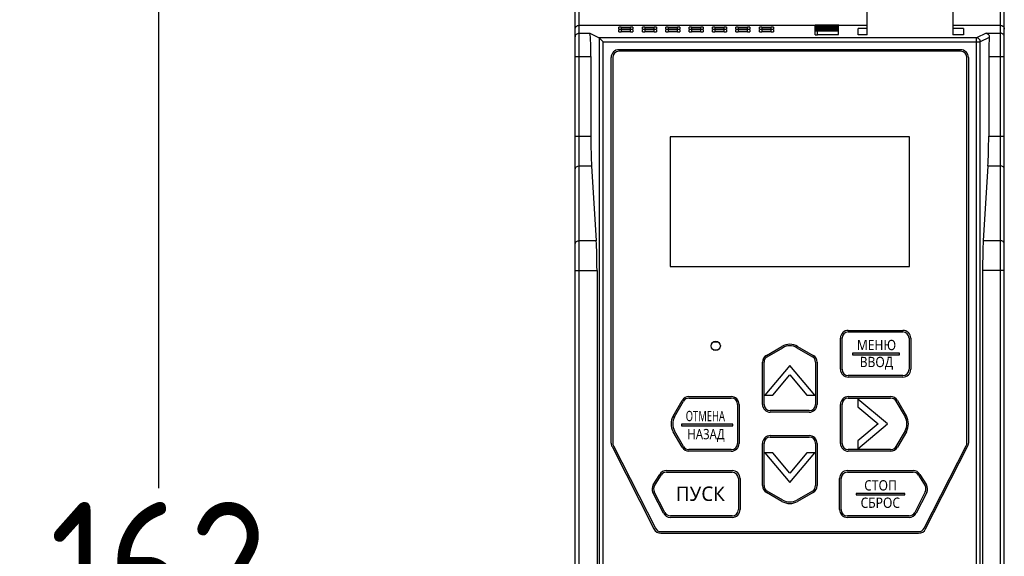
# Model space of a CAD drawing. Header units: millimetres. Extents: x -2787 to 4673, y -54 to 2046.
# Tile 8 of 124: x -2585 to -2459, y 463 to 532. Entities that reach past the tile are written whole.
import ezdxf

# ---------------------------------------------------------------- set-up
doc = ezdxf.new("R2010")
doc.units = ezdxf.units.MM
doc.header["$LTSCALE"] = 81.675
doc.header["$PDMODE"] = 3
doc.header["$PDSIZE"] = 0.3125
doc.layers.get('0').update_dxf_attribs({"linetype": 'CONTINUOUS'})
doc.layers.get('DEFPOINTS').update_dxf_attribs({"linetype": 'CONTINUOUS'})
doc.layers.add('02___PRT_ALL_AXES', color=7, linetype='CONTINUOUS')
doc.styles.get("Standard").update_dxf_attribs({"font": 'SIMPLEX.SHX', "width": 0.8})
doc.dimstyles.new('DIMSTYLE_1', dxfattribs={"dimtxt": 17.5, "dimasz": 0.9375, "dimexe": 0.125, "dimexo": 0.0625, "dimgap": 1.75, "dimtad": 0, "dimtih": 1, "dimtoh": 1, "dimdsep": 46, "dimtxsty": 'Standard', "dimblk": '_FILLED', "dimblk1": '_FILLED', "dimblk2": '_FILLED', "dimcen": 0.09, "dimazin": 2, "dimtfac": 1, "dimtofl": 0, "dimtmove": 0, "dimatfit": 3, "dimldrblk": '_FILLED', "dimfxl": 1, "dimtolj": 1, "dimarcsym": 0})

# ---------------------------------------------------------------- blocks, each defined once
blk = doc.blocks.new('_FILLED')
at = {"color": 0, "linetype": 'ByBlock'}
blk.add_solid([(0, 0), (-1, 0.17), (-1, -0.17)], dxfattribs=at)
blk = doc.blocks.new('*D21')
at = {"color": 0, "lineweight": -2, "transparency": 16777216}
for p, q in [((-2466.18, 554.25), (-2567.55, 554.25)), ((-2567.42, 553.31), (-2567.42, 471.98)), ((-2567.42, 393.18), (-2567.42, 445.15)), ((-2511.18, 392.25), (-2567.55, 392.25))]:
    blk.add_line(p, q, dxfattribs=at)
at = {"layer": 'DEFPOINTS', "color": 0, "transparency": 16777216}
for p in [(-2466.12, 554.25), (-2567.42, 392.25), (-2511.12, 392.25)]:
    blk.add_point(p, dxfattribs=at)
at = {"color": 0, "lineweight": -2, "transparency": 16777216, "xscale": 0.9375, "yscale": 0.9375, "zscale": 0.9375}
for p, rotation in [((-2567.42, 554.25), 90), ((-2567.42, 392.25), 270)]:
    blk.add_blockref('_FILLED', p, dxfattribs=dict(at, rotation=rotation))
at = {"color": 0, "transparency": 16777216, "insert": (-2567.42, 470.23), "char_height": 17.5, "width": 28, "attachment_point": 2, "line_spacing_factor": 0.9}
blk.add_mtext('\\A1;162', dxfattribs=at)

msp = doc.modelspace()

# ---------------------------------------------------------------- hatches: boundary and pattern name
h = msp.add_hatch(color=256)
h.dxf.hatch_style = 1
h.paths.add_polyline_path([(-2478.437, 489.31), (-2478.437, 489.11), (-2472.411, 489.11), (-2472.411, 489.31)])
h = msp.add_hatch(color=256)
h.dxf.hatch_style = 1
h.paths.add_polyline_path([(-2493.758, 480.201), (-2500.37, 480.201), (-2500.37, 480.001), (-2493.758, 480.001)])
h = msp.add_hatch(color=256)
h.dxf.hatch_style = 1
h.paths.add_polyline_path([(-2477.953, 471.332), (-2477.953, 471.132), (-2471.739, 471.132), (-2471.739, 471.332)])

# ---------------------------------------------------------------- linework, layer by layer
at = {"color": 3}
for p, q in [((-2459.476, 397.245), (-2459.476, 551.245)), ((-2458.976, 397.745), (-2458.976, 551.245)), ((-2513.976, 395.245), (-2513.976, 546.745)), ((-2513.476, 395.245), (-2513.476, 547.245)), ((-2476.576, 530.167), (-2476.576, 544.885)), ((-2465.576, 540.285), (-2465.576, 530.167)), ((-2483.226, 530.162), (-2483.226, 531.448)), ((-2483.226, 531.448), (-2482.779, 531.44)), ((-2482.779, 531.397), (-2482.779, 531.44)), ((-2482.779, 531.44), (-2482.269, 531.44)), ((-2480.226, 531.428), (-2482.525, 531.41)), ((-2482.525, 531.402), (-2481.247, 531.412)), ((-2482.269, 531.448), (-2480.226, 531.448)), ((-2482.269, 531.412), (-2482.269, 531.44)), ((-2481.247, 531.412), (-2481.247, 531.385)), ((-2480.992, 531.413), (-2480.226, 531.419)), ((-2480.992, 531.384), (-2480.992, 531.413)), ((-2480.226, 531.285), (-2480.226, 531.419)), ((-2513.476, 531.374), (-2483.226, 531.374)), ((-2513.476, 530.371), (-2512.129, 530.371)), ((-2512.129, 530.371), (-2510.9, 529.757)), ((-2508.376, 530.879), (-2508.376, 531.137)), ((-2508.376, 530.552), (-2508.376, 530.81)), ((-2508.076, 531.145), (-2508.076, 530.872)), ((-2508.076, 531.145), (-2506.88, 531.145)), ((-2506.88, 530.872), (-2508.076, 530.872)), ((-2508.076, 530.818), (-2508.076, 530.544)), ((-2508.076, 530.818), (-2506.88, 530.818)), ((-2506.88, 530.544), (-2508.076, 530.544)), ((-2506.88, 530.872), (-2506.88, 531.145)), ((-2506.88, 530.544), (-2506.88, 530.818)), ((-2506.58, 531.137), (-2506.58, 530.879)), ((-2506.58, 530.81), (-2506.58, 530.552)), ((-2505.376, 530.879), (-2505.376, 531.137)), ((-2505.376, 530.552), (-2505.376, 530.81)), ((-2505.076, 531.145), (-2505.076, 530.872)), ((-2505.076, 531.145), (-2503.88, 531.145)), ((-2503.88, 530.872), (-2505.076, 530.872)), ((-2505.076, 530.818), (-2505.076, 530.544)), ((-2505.076, 530.818), (-2503.88, 530.818)), ((-2503.88, 530.544), (-2505.076, 530.544)), ((-2503.88, 530.872), (-2503.88, 531.145)), ((-2503.88, 530.544), (-2503.88, 530.818)), ((-2503.58, 531.137), (-2503.58, 530.879)), ((-2503.58, 530.81), (-2503.58, 530.552)), ((-2502.376, 530.879), (-2502.376, 531.137)), ((-2502.376, 530.552), (-2502.376, 530.81)), ((-2502.076, 531.145), (-2502.076, 530.872)), ((-2502.076, 531.145), (-2500.88, 531.145)), ((-2500.88, 530.872), (-2502.076, 530.872)), ((-2502.076, 530.818), (-2502.076, 530.544)), ((-2502.076, 530.818), (-2500.88, 530.818)), ((-2500.88, 530.544), (-2502.076, 530.544)), ((-2500.88, 530.872), (-2500.88, 531.145)), ((-2500.88, 530.544), (-2500.88, 530.818)), ((-2500.58, 531.137), (-2500.58, 530.879)), ((-2500.58, 530.81), (-2500.58, 530.552)), ((-2499.376, 530.879), (-2499.376, 531.137)), ((-2499.376, 530.552), (-2499.376, 530.81)), ((-2499.076, 531.145), (-2499.076, 530.872)), ((-2499.076, 531.145), (-2497.88, 531.145)), ((-2497.88, 530.872), (-2499.076, 530.872)), ((-2499.076, 530.818), (-2499.076, 530.544)), ((-2499.076, 530.818), (-2497.88, 530.818)), ((-2497.88, 530.544), (-2499.076, 530.544)), ((-2497.88, 530.872), (-2497.88, 531.145)), ((-2497.88, 530.544), (-2497.88, 530.818)), ((-2497.58, 531.137), (-2497.58, 530.879)), ((-2497.58, 530.81), (-2497.58, 530.552)), ((-2496.376, 530.879), (-2496.376, 531.137)), ((-2496.376, 530.552), (-2496.376, 530.81)), ((-2496.076, 531.145), (-2496.076, 530.872)), ((-2496.076, 531.145), (-2494.88, 531.145)), ((-2494.88, 530.872), (-2496.076, 530.872)), ((-2496.076, 530.818), (-2496.076, 530.544)), ((-2496.076, 530.818), (-2494.88, 530.818)), ((-2494.88, 530.544), (-2496.076, 530.544)), ((-2494.88, 530.872), (-2494.88, 531.145)), ((-2494.88, 530.544), (-2494.88, 530.818)), ((-2494.58, 531.137), (-2494.58, 530.879)), ((-2494.58, 530.81), (-2494.58, 530.552)), ((-2493.376, 530.879), (-2493.376, 531.137)), ((-2493.376, 530.552), (-2493.376, 530.81)), ((-2493.076, 531.145), (-2493.076, 530.872)), ((-2493.076, 531.145), (-2491.88, 531.145)), ((-2491.88, 530.872), (-2493.076, 530.872)), ((-2493.076, 530.818), (-2493.076, 530.544)), ((-2493.076, 530.818), (-2491.88, 530.818)), ((-2491.88, 530.544), (-2493.076, 530.544)), ((-2491.88, 530.872), (-2491.88, 531.145)), ((-2491.88, 530.544), (-2491.88, 530.818)), ((-2491.58, 531.137), (-2491.58, 530.879)), ((-2491.58, 530.81), (-2491.58, 530.552)), ((-2490.376, 530.879), (-2490.376, 531.137)), ((-2490.376, 530.552), (-2490.376, 530.81)), ((-2490.076, 531.145), (-2490.076, 530.872)), ((-2490.076, 531.145), (-2488.88, 531.145)), ((-2488.88, 530.872), (-2490.076, 530.872)), ((-2490.076, 530.818), (-2490.076, 530.544)), ((-2490.076, 530.818), (-2488.88, 530.818)), ((-2488.88, 530.544), (-2490.076, 530.544)), ((-2488.88, 530.872), (-2488.88, 531.145)), ((-2488.88, 530.544), (-2488.88, 530.818)), ((-2488.58, 531.137), (-2488.58, 530.879)), ((-2488.58, 530.81), (-2488.58, 530.552)), ((-2483.226, 531.392), (-2480.226, 531.369)), ((-2483.226, 531.305), (-2483.162, 531.297)), ((-2483.226, 531.249), (-2480.226, 531.23)), ((-2483.226, 531.192), (-2482.779, 531.186)), ((-2483.226, 531.155), (-2480.226, 531.139)), ((-2482.907, 531.131), (-2483.226, 531.131)), ((-2483.226, 531.094), (-2482.907, 531.094)), ((-2483.226, 531.055), (-2482.779, 531.049)), ((-2483.226, 531.019), (-2483.162, 531.014)), ((-2482.907, 530.995), (-2483.226, 530.995)), ((-2483.226, 530.958), (-2482.907, 530.958)), ((-2483.226, 530.914), (-2483.162, 530.908)), ((-2483.226, 530.87), (-2480.226, 530.855)), ((-2482.907, 530.848), (-2483.226, 530.848)), ((-2483.226, 530.814), (-2482.907, 530.814)), ((-2483.226, 530.761), (-2483.162, 530.755)), ((-2483.226, 530.718), (-2483.162, 530.713)), ((-2482.907, 530.696), (-2483.226, 530.696)), ((-2483.226, 530.662), (-2482.907, 530.662)), ((-2483.226, 530.162), (-2482.907, 530.162)), ((-2483.035, 531.321), (-2483.162, 531.316)), ((-2483.162, 531.249), (-2483.162, 531.297)), ((-2483.162, 531.297), (-2483.035, 531.292)), ((-2483.035, 531.036), (-2483.162, 531.033)), ((-2483.162, 530.995), (-2483.162, 531.014)), ((-2483.162, 531.014), (-2483.035, 531.01)), ((-2483.035, 530.926), (-2483.162, 530.923)), ((-2483.162, 530.87), (-2483.162, 530.908)), ((-2483.162, 530.908), (-2483.035, 530.904)), ((-2483.035, 530.774), (-2483.162, 530.77)), ((-2483.162, 530.718), (-2483.162, 530.755)), ((-2483.162, 530.755), (-2483.035, 530.751)), ((-2483.035, 530.734), (-2483.162, 530.731)), ((-2483.162, 530.713), (-2483.035, 530.71)), ((-2482.779, 531.325), (-2483.035, 531.321)), ((-2483.035, 531.253), (-2483.035, 531.292)), ((-2483.035, 531.292), (-2482.779, 531.287)), ((-2482.779, 531.04), (-2483.035, 531.036)), ((-2483.035, 530.98), (-2483.035, 531.01)), ((-2483.035, 531.01), (-2482.779, 531.006)), ((-2482.909, 530.928), (-2483.035, 530.926)), ((-2483.035, 530.873), (-2483.035, 530.904)), ((-2483.035, 530.904), (-2482.779, 530.9)), ((-2482.909, 530.776), (-2483.035, 530.774)), ((-2483.035, 530.731), (-2483.035, 530.751)), ((-2483.035, 530.751), (-2482.779, 530.748)), ((-2482.779, 530.738), (-2483.035, 530.734)), ((-2483.035, 530.682), (-2483.035, 530.71)), ((-2483.035, 530.71), (-2482.779, 530.706)), ((-2482.907, 531.308), (-2482.843, 531.314)), ((-2482.907, 531.11), (-2480.226, 531.11)), ((-2482.907, 531.061), (-2482.907, 531.094)), ((-2482.907, 530.974), (-2480.226, 530.974)), ((-2482.907, 530.93), (-2482.907, 530.958)), ((-2482.907, 530.828), (-2480.226, 530.828)), ((-2482.907, 530.777), (-2482.907, 530.814)), ((-2482.907, 530.677), (-2480.226, 530.677)), ((-2482.907, 530.162), (-2482.907, 530.662)), ((-2482.907, 530.177), (-2480.226, 530.177)), ((-2482.843, 531.314), (-2482.715, 531.317)), ((-2482.843, 531.028), (-2482.779, 531.032)), ((-2482.843, 530.921), (-2482.715, 530.924)), ((-2482.843, 530.768), (-2482.715, 530.771)), ((-2482.843, 530.726), (-2482.779, 530.73)), ((-2482.779, 531.252), (-2482.779, 531.287)), ((-2482.779, 531.287), (-2482.524, 531.286)), ((-2482.779, 531.186), (-2482.269, 531.186)), ((-2482.779, 531.032), (-2482.652, 531.035)), ((-2482.779, 530.98), (-2482.779, 531.006)), ((-2482.779, 531.006), (-2482.524, 531.004)), ((-2482.779, 530.9), (-2482.524, 530.899)), ((-2482.779, 530.73), (-2482.652, 530.732)), ((-2482.779, 530.682), (-2482.779, 530.706)), ((-2482.779, 530.706), (-2482.524, 530.704)), ((-2482.715, 531.317), (-2482.524, 531.32)), ((-2482.715, 531.294), (-2482.715, 531.317)), ((-2482.715, 530.924), (-2482.524, 530.926)), ((-2482.715, 530.771), (-2482.524, 530.773)), ((-2482.652, 531.035), (-2482.46, 531.036)), ((-2482.652, 531.012), (-2482.652, 531.035)), ((-2482.652, 530.732), (-2482.46, 530.733)), ((-2482.652, 530.712), (-2482.652, 530.732)), ((-2482.524, 531.286), (-2482.524, 531.32)), ((-2482.524, 531.32), (-2482.396, 531.32)), ((-2482.524, 530.98), (-2482.524, 531.004)), ((-2482.524, 531.004), (-2482.205, 531.003)), ((-2482.524, 530.926), (-2482.396, 530.926)), ((-2482.524, 530.773), (-2482.396, 530.773)), ((-2482.524, 530.682), (-2482.524, 530.704)), ((-2482.524, 530.704), (-2482.205, 530.704)), ((-2482.269, 531.049), (-2482.46, 531.052)), ((-2482.46, 531.049), (-2482.269, 531.049)), ((-2482.46, 531.01), (-2482.46, 531.036)), ((-2482.46, 530.71), (-2482.46, 530.733)), ((-2482.269, 531.186), (-2482.458, 531.189)), ((-2482.396, 531.286), (-2482.396, 531.32)), ((-2482.396, 531.32), (-2482.141, 531.317)), ((-2482.396, 530.899), (-2482.396, 530.926)), ((-2482.396, 530.926), (-2482.141, 530.924)), ((-2482.396, 530.71), (-2482.396, 530.773)), ((-2482.396, 530.773), (-2482.141, 530.771)), ((-2482.269, 531.257), (-2481.247, 531.263)), ((-2482.269, 531.192), (-2480.226, 531.192)), ((-2482.269, 531.162), (-2481.247, 531.168)), ((-2482.269, 531.055), (-2480.226, 531.055)), ((-2482.269, 531.009), (-2482.269, 531.049)), ((-2482.205, 530.98), (-2482.205, 531.003)), ((-2482.205, 531.003), (-2481.247, 531.003)), ((-2482.205, 530.682), (-2482.205, 530.704)), ((-2482.205, 530.704), (-2481.247, 530.704)), ((-2482.141, 531.248), (-2482.141, 531.317)), ((-2482.141, 531.317), (-2480.545, 531.285)), ((-2482.141, 530.869), (-2482.141, 530.924)), ((-2482.141, 530.924), (-2480.545, 530.899)), ((-2482.141, 530.709), (-2482.141, 530.771)), ((-2482.141, 530.771), (-2480.992, 530.753)), ((-2481.247, 531.263), (-2481.247, 531.243)), ((-2481.247, 531.003), (-2480.928, 531.004)), ((-2481.247, 530.98), (-2481.247, 531.003)), ((-2481.247, 530.682), (-2481.247, 530.704)), ((-2481.247, 530.704), (-2480.928, 530.704)), ((-2480.992, 531.265), (-2480.226, 531.269)), ((-2480.992, 531.242), (-2480.992, 531.265)), ((-2480.992, 531.169), (-2480.226, 531.173)), ((-2480.673, 531.04), (-2480.992, 531.041)), ((-2480.992, 531.01), (-2480.992, 531.036)), ((-2480.992, 531.036), (-2480.801, 531.035)), ((-2480.992, 530.882), (-2480.226, 530.886)), ((-2480.673, 530.738), (-2480.992, 530.739)), ((-2480.992, 530.71), (-2480.992, 530.733)), ((-2480.992, 530.733), (-2480.801, 530.732)), ((-2480.928, 531.004), (-2480.673, 531.006)), ((-2480.928, 530.98), (-2480.928, 531.004)), ((-2480.928, 530.704), (-2480.673, 530.706)), ((-2480.928, 530.682), (-2480.928, 530.704)), ((-2480.801, 531.015), (-2480.801, 531.035)), ((-2480.801, 531.035), (-2480.673, 531.032)), ((-2480.801, 530.712), (-2480.801, 530.732)), ((-2480.801, 530.732), (-2480.673, 530.73)), ((-2480.418, 531.036), (-2480.673, 531.04)), ((-2480.673, 531.032), (-2480.609, 531.028)), ((-2480.673, 531.006), (-2480.418, 531.01)), ((-2480.673, 530.98), (-2480.673, 531.006)), ((-2480.418, 530.734), (-2480.673, 530.738)), ((-2480.673, 530.73), (-2480.609, 530.726)), ((-2480.673, 530.706), (-2480.418, 530.71)), ((-2480.673, 530.682), (-2480.673, 530.706)), ((-2480.545, 531.326), (-2480.545, 531.294)), ((-2480.226, 531.326), (-2480.545, 531.326)), ((-2480.545, 530.931), (-2480.545, 530.906)), ((-2480.226, 530.931), (-2480.545, 530.931)), ((-2480.545, 530.778), (-2480.545, 530.753)), ((-2480.226, 530.778), (-2480.545, 530.778)), ((-2480.545, 530.726), (-2480.545, 530.746)), ((-2480.545, 530.746), (-2480.226, 530.746)), ((-2480.29, 531.033), (-2480.418, 531.036)), ((-2480.418, 531.01), (-2480.29, 531.014)), ((-2480.418, 530.98), (-2480.418, 531.01)), ((-2480.29, 530.731), (-2480.418, 530.734)), ((-2480.418, 530.71), (-2480.29, 530.713)), ((-2480.418, 530.682), (-2480.418, 530.71)), ((-2480.29, 531.014), (-2480.226, 531.019)), ((-2480.29, 530.974), (-2480.29, 531.014)), ((-2480.29, 530.713), (-2480.226, 530.718)), ((-2480.29, 530.677), (-2480.29, 530.713)), ((-2480.226, 531.374), (-2476.576, 531.374)), ((-2480.226, 531.192), (-2480.226, 531.269)), ((-2480.226, 531.139), (-2480.226, 531.173)), ((-2480.226, 530.899), (-2480.226, 531.11)), ((-2480.226, 530.855), (-2480.226, 530.886)), ((-2480.226, 530.746), (-2480.226, 530.828)), ((-2480.226, 530.177), (-2480.226, 530.718)), ((-2477.726, 530.167), (-2477.726, 530.986)), ((-2476.576, 530.986), (-2477.726, 530.986)), ((-2476.576, 530.167), (-2477.726, 530.167)), ((-2465.576, 531.374), (-2459.476, 531.374)), ((-2464.226, 530.986), (-2465.576, 530.986)), ((-2464.226, 530.167), (-2465.576, 530.167)), ((-2464.226, 530.986), (-2464.226, 530.167)), ((-2461.323, 530.371), (-2462.551, 529.758)), ((-2461.323, 530.371), (-2459.476, 530.371)), ((-2462.551, 529.758), (-2510.901, 529.758)), ((-2510.9, 529.757), (-2510.9, 415.232)), ((-2510.401, 414.732), (-2510.401, 529.258)), ((-2510.401, 529.258), (-2462.052, 529.258)), ((-2462.551, 414.732), (-2462.551, 529.758)), ((-2460.909, 529.829), (-2462.052, 529.258)), ((-2462.052, 415.232), (-2462.052, 529.258)), ((-2464.577, 528.245), (-2508.376, 528.245)), ((-2464.577, 528.045), (-2508.376, 528.045)), ((-2513.976, 527.372), (-2511.976, 527.372)), ((-2511.976, 527.372), (-2511.976, 517.163)), ((-2509.376, 477.779), (-2509.376, 527.245)), ((-2509.176, 527.245), (-2509.176, 477.779)), ((-2463.777, 477.779), (-2463.777, 527.245)), ((-2463.577, 527.245), (-2463.577, 477.779)), ((-2460.976, 527.372), (-2460.976, 517.163)), ((-2460.976, 527.372), (-2458.976, 527.372)), ((-2513.976, 517.163), (-2511.976, 517.163)), ((-2501.826, 517.055), (-2501.826, 500.435)), ((-2471.126, 517.055), (-2501.826, 517.055)), ((-2471.126, 500.435), (-2471.126, 517.055)), ((-2460.976, 517.163), (-2458.976, 517.163)), ((-2513.476, 513.333), (-2511.882, 513.333)), ((-2511.882, 513.333), (-2511.284, 503.744)), ((-2461.07, 513.333), (-2461.669, 503.744)), ((-2461.07, 513.333), (-2459.476, 513.333)), ((-2511.284, 503.744), (-2513.476, 503.744)), ((-2459.476, 503.744), (-2461.669, 503.744)), ((-2513.976, 499.914), (-2511.19, 499.914)), ((-2511.19, 499.914), (-2511.19, 444.577)), ((-2501.826, 500.435), (-2471.126, 500.435)), ((-2461.762, 499.914), (-2461.762, 444.577)), ((-2458.976, 499.914), (-2461.762, 499.914)), ((-2479.776, 487.245), (-2479.776, 491.245)), ((-2478.976, 492.045), (-2471.976, 492.045)), ((-2471.176, 491.245), (-2471.176, 487.245)), ((-2495.665, 490.745), (-2496.287, 490.745)), ((-2496.287, 489.745), (-2495.665, 489.745)), ((-2489.376, 488.861), (-2487.376, 490.015)), ((-2485.576, 490.015), (-2483.576, 488.861)), ((-2489.776, 482.745), (-2489.776, 488.168)), ((-2486.466, 487.745), (-2489.655, 483.945)), ((-2483.278, 483.945), (-2486.466, 487.745)), ((-2483.176, 488.168), (-2483.176, 482.745)), ((-2488.655, 483.945), (-2486.466, 486.553)), ((-2486.466, 486.553), (-2484.278, 483.945)), ((-2471.976, 486.445), (-2478.976, 486.445)), ((-2499.399, 483.545), (-2493.976, 483.545)), ((-2489.655, 483.945), (-2488.655, 483.945)), ((-2484.278, 483.945), (-2483.278, 483.945)), ((-2478.976, 483.545), (-2473.553, 483.545)), ((-2501.246, 481.145), (-2500.092, 483.145)), ((-2493.176, 482.745), (-2493.176, 477.745)), ((-2479.776, 477.745), (-2479.776, 482.745)), ((-2477.766, 483.434), (-2477.766, 482.434)), ((-2473.966, 480.245), (-2477.766, 483.434)), ((-2477.766, 482.434), (-2475.158, 480.245)), ((-2472.861, 483.145), (-2471.706, 481.145)), ((-2483.976, 481.945), (-2488.976, 481.945)), ((-2475.158, 480.245), (-2477.766, 478.056)), ((-2477.766, 477.056), (-2473.966, 480.245)), ((-2500.092, 477.345), (-2501.246, 479.345)), ((-2488.976, 478.545), (-2483.976, 478.545)), ((-2471.706, 479.345), (-2472.861, 477.345)), ((-2509.267, 477.325), (-2503.888, 466.77)), ((-2509.088, 477.416), (-2503.71, 466.861)), ((-2489.776, 472.322), (-2489.776, 477.745)), ((-2483.176, 477.745), (-2483.176, 472.322)), ((-2477.766, 478.056), (-2477.766, 477.056)), ((-2469.242, 466.861), (-2463.864, 477.416)), ((-2469.064, 466.77), (-2463.686, 477.325)), ((-2493.976, 476.945), (-2499.399, 476.945)), ((-2489.655, 476.545), (-2486.466, 472.745)), ((-2488.655, 476.545), (-2489.655, 476.545)), ((-2486.466, 473.937), (-2488.655, 476.545)), ((-2484.278, 476.545), (-2486.466, 473.937)), ((-2486.466, 472.745), (-2483.278, 476.545)), ((-2483.278, 476.545), (-2484.278, 476.545)), ((-2473.553, 476.945), (-2478.976, 476.945)), ((-2503.814, 472.318), (-2502.978, 473.666)), ((-2502.298, 474.045), (-2493.855, 474.045)), ((-2479.097, 474.045), (-2470.654, 474.045)), ((-2469.974, 473.666), (-2469.138, 472.318)), ((-2493.055, 473.245), (-2493.055, 469.245)), ((-2479.897, 469.245), (-2479.897, 473.245)), ((-2502.495, 468.882), (-2503.846, 471.534)), ((-2487.376, 470.475), (-2489.376, 471.63)), ((-2483.576, 471.63), (-2485.576, 470.475)), ((-2469.106, 471.534), (-2470.457, 468.882)), ((-2493.855, 468.445), (-2501.782, 468.445)), ((-2471.17, 468.445), (-2479.097, 468.445)), ((-2502.997, 466.424), (-2469.955, 466.424)), ((-2502.997, 466.224), (-2469.955, 466.224))]:
    msp.add_line(p, q, dxfattribs=at)
for points in [[(-2472.411, 489.31), (-2478.437, 489.31), (-2478.437, 489.11), (-2472.411, 489.11)], [(-2493.758, 480.201), (-2500.37, 480.201), (-2500.37, 480.001), (-2493.758, 480.001)], [(-2471.739, 471.332), (-2477.953, 471.332), (-2477.953, 471.132), (-2471.739, 471.132)]]:
    msp.add_lwpolyline(points, close=True)
for centre, radius, start, end in [((-2508.376, 527.245), 1, 90, 180), ((-2508.376, 527.245), 0.8, 90, 180), ((-2464.577, 527.245), 1, 0, 90), ((-2464.577, 527.245), 0.8, 0, 90), ((-2478.976, 491.245), 0.8, 90, 180), ((-2471.976, 491.245), 0.8, 0, 90), ((-2486.476, 488.456), 1.8, 60, 120), ((-2488.976, 488.168), 0.8, 120, 180), ((-2483.976, 488.168), 0.8, 0, 60), ((-2478.976, 487.245), 0.8, 180, 270), ((-2471.976, 487.245), 0.8, 270, 0), ((-2499.399, 482.745), 0.8, 90, 150), ((-2493.976, 482.745), 0.8, 0, 90), ((-2478.976, 482.745), 0.8, 90, 180), ((-2473.553, 482.745), 0.8, 30, 90), ((-2488.976, 482.745), 0.8, 180, 270), ((-2483.976, 482.745), 0.8, 270, 0), ((-2499.687, 480.245), 1.8, 150, 210), ((-2473.265, 480.245), 1.8, 330, 30), ((-2488.976, 477.745), 0.8, 90, 180), ((-2483.976, 477.745), 0.8, 0, 90), ((-2508.376, 477.779), 1, 180, 207), ((-2508.376, 477.779), 0.8, 180, 207), ((-2499.399, 477.745), 0.8, 210, 270), ((-2493.976, 477.745), 0.8, 270, 0), ((-2478.976, 477.745), 0.8, 180, 270), ((-2473.553, 477.745), 0.8, 270, 330), ((-2464.577, 477.779), 0.8, 333, 0), ((-2464.577, 477.779), 1, 333, 0), ((-2502.298, 473.245), 0.8, 90, 148.21688), ((-2493.855, 473.245), 0.8, 0, 90), ((-2479.097, 473.245), 0.8, 90, 180), ((-2470.654, 473.245), 0.8, 31.78312, 90), ((-2503.134, 471.897), 0.8, 148.21688, 207), ((-2488.976, 472.322), 0.8, 180, 240), ((-2483.976, 472.322), 0.8, 300, 0), ((-2469.818, 471.897), 0.8, 333, 31.78312), ((-2486.476, 472.034), 1.8, 240, 300), ((-2501.782, 469.245), 0.8, 207, 270), ((-2493.855, 469.245), 0.8, 270, 0), ((-2479.097, 469.245), 0.8, 180, 270), ((-2471.17, 469.245), 0.8, 270, 333), ((-2502.997, 467.224), 1, 207, 270), ((-2502.997, 467.224), 0.8, 207, 270), ((-2469.955, 467.224), 0.8, 270, 333), ((-2469.955, 467.224), 1, 270, 333)]:
    msp.add_arc(centre, radius, start, end, dxfattribs=at)
for centre, major_axis, ratio, start_param, end_param in [((-2512.133, 527.372), (0, 3), 0.0524078, -1.5707963, -0.0261799), ((-2508.076, 531.137), (0.3, 0), 0.0261859, 1.5707963, 3.1415927), ((-2508.076, 530.879), (0.3, 0), 0.0261859, -3.1415927, -1.5707963), ((-2508.076, 530.81), (0.3, 0), 0.0261859, 1.5707963, 3.1415927), ((-2508.076, 530.552), (0.3, 0), 0.0261859, 3.1415927, 4.712389), ((-2506.88, 531.137), (0.3, 0), 0.0261859, 0, 1.5707963), ((-2506.88, 530.879), (0.3, 0), 0.0261859, -1.5707963, 0), ((-2506.88, 530.81), (0.3, 0), 0.0261859, 0, 1.5707963), ((-2506.88, 530.552), (0.3, 0), 0.0261859, -1.5707963, 0), ((-2505.076, 531.137), (0.3, 0), 0.0261859, 1.5707963, 3.1415927), ((-2505.076, 530.879), (0.3, 0), 0.0261859, 3.1415927, 4.712389), ((-2505.076, 530.81), (0.3, 0), 0.0261859, 1.5707963, 3.1415927), ((-2505.076, 530.552), (0.3, 0), 0.0261859, 3.1415927, 4.712389), ((-2503.88, 531.137), (0.3, 0), 0.0261859, 0, 1.5707963), ((-2503.88, 530.879), (0.3, 0), 0.0261859, -1.5707963, 0), ((-2503.88, 530.81), (0.3, 0), 0.0261859, 0, 1.5707963), ((-2503.88, 530.552), (0.3, 0), 0.0261859, -1.5707963, 0), ((-2502.076, 531.137), (0.3, 0), 0.0261859, 1.5707963, 3.1415927), ((-2502.076, 530.879), (0.3, 0), 0.0261859, 3.1415927, 4.712389), ((-2502.076, 530.81), (0.3, 0), 0.0261859, 1.5707963, 3.1415927), ((-2502.076, 530.552), (0.3, 0), 0.0261859, 3.1415927, 4.712389), ((-2500.88, 531.137), (0.3, 0), 0.0261859, 0, 1.5707963), ((-2500.88, 530.879), (0.3, 0), 0.0261859, -1.5707963, 0), ((-2500.88, 530.81), (0.3, 0), 0.0261859, 0, 1.5707963), ((-2500.88, 530.552), (0.3, 0), 0.0261859, -1.5707963, 0), ((-2499.076, 531.137), (0.3, 0), 0.0261859, 1.5707963, 3.1415927), ((-2499.076, 530.879), (0.3, 0), 0.0261859, 3.1415927, 4.712389), ((-2499.076, 530.81), (0.3, 0), 0.0261859, 1.5707963, 3.1415927), ((-2499.076, 530.552), (0.3, 0), 0.0261859, 3.1415927, 4.712389), ((-2497.88, 531.137), (0.3, 0), 0.0261859, 0, 1.5707963), ((-2497.88, 530.879), (0.3, 0), 0.0261859, -1.5707963, 0), ((-2497.88, 530.81), (0.3, 0), 0.0261859, 0, 1.5707963), ((-2497.88, 530.552), (0.3, 0), 0.0261859, -1.5707963, 0), ((-2496.076, 531.137), (0.3, 0), 0.0261859, 1.5707963, 3.1415927), ((-2496.076, 530.879), (0.3, 0), 0.0261859, -3.1415927, -1.5707963), ((-2496.076, 530.81), (0.3, 0), 0.0261859, 1.5707963, 3.1415927), ((-2496.076, 530.552), (0.3, 0), 0.0261859, 3.1415927, 4.712389), ((-2494.88, 531.137), (0.3, 0), 0.0261859, 0, 1.5707963), ((-2494.88, 530.879), (0.3, 0), 0.0261859, -1.5707963, 0), ((-2494.88, 530.81), (0.3, 0), 0.0261859, 0, 1.5707963), ((-2494.88, 530.552), (0.3, 0), 0.0261859, -1.5707963, 0), ((-2493.076, 531.137), (0.3, 0), 0.0261859, 1.5707963, 3.1415927), ((-2493.076, 530.879), (0.3, 0), 0.0261859, 3.1415927, 4.712389), ((-2493.076, 530.81), (0.3, 0), 0.0261859, 1.5707963, 3.1415927), ((-2493.076, 530.552), (0.3, 0), 0.0261859, 3.1415927, 4.712389), ((-2491.88, 531.137), (0.3, 0), 0.0261859, 0, 1.5707963), ((-2491.88, 530.879), (0.3, 0), 0.0261859, -1.5707963, 0), ((-2491.88, 530.81), (0.3, 0), 0.0261859, 0, 1.5707963), ((-2491.88, 530.552), (0.3, 0), 0.0261859, -1.5707963, 0), ((-2490.076, 531.137), (0.3, 0), 0.0261859, 1.5707963, 3.1415927), ((-2490.076, 530.879), (0.3, 0), 0.0261859, -3.1415927, -1.5707963), ((-2490.076, 530.81), (0.3, 0), 0.0261859, 1.5707963, 3.1415927), ((-2490.076, 530.552), (0.3, 0), 0.0261859, 3.1415927, 4.712389), ((-2488.88, 531.137), (0.3, 0), 0.0261859, 0, 1.5707963), ((-2488.88, 530.879), (0.3, 0), 0.0261859, -1.5707963, 0), ((-2488.88, 530.81), (0.3, 0), 0.0261859, 0, 1.5707963), ((-2488.88, 530.552), (0.3, 0), 0.0261859, -1.5707963, 0), ((-2460.819, 527.372), (0, 3), 0.0524078, 0.6114523, 1.5707963), ((-2511.714, 517.163), (0, 5), 0.0524078, -4.712389, -3.8397244), ((-2461.238, 517.163), (0, 5), 0.0524078, -2.443461, -1.5707963), ((-2511.452, 499.914), (0, 5), 0.0524078, -1.5707963, -0.6981317), ((-2461.5, 499.914), (0, 5), 0.0524078, 0.6981317, 1.5707963)]:
    msp.add_ellipse(centre, major_axis=major_axis, ratio=ratio, start_param=start_param, end_param=end_param, dxfattribs=at)
for points, knots in [([(-2513.976, 530.885), (-2513.976, 531), (-2513.878, 531.261), (-2513.613, 531.374), (-2513.476, 531.374)], [0, 0, 0, 0, 0.4580153, 1, 1, 1, 1]), ([(-2513.976, 529.872), (-2513.976, 529.999), (-2513.869, 530.265), (-2513.604, 530.371), (-2513.476, 530.371)], [0, 0, 0, 0, 0.4999394, 1, 1, 1, 1]), ([(-2461.323, 530.371), (-2461.217, 530.364), (-2460.976, 530.235), (-2460.899, 529.968), (-2460.909, 529.829)], [0, 0, 0, 0, 0.4327371, 1, 1, 1, 1]), ([(-2459.476, 531.374), (-2459.339, 531.374), (-2459.074, 531.261), (-2458.976, 531), (-2458.976, 530.885)], [0, 0, 0, 0, 0.5419847, 1, 1, 1, 1]), ([(-2458.976, 529.872), (-2458.976, 529.999), (-2459.083, 530.265), (-2459.349, 530.371), (-2459.476, 530.371)], [0, 0, 0, 0, 0.4999394, 1, 1, 1, 1]), ([(-2510.901, 529.758), (-2510.894, 529.754), (-2510.878, 529.731), (-2510.838, 529.697), (-2510.784, 529.64), (-2510.691, 529.548), (-2510.562, 529.419), (-2510.456, 529.313), (-2510.401, 529.258)], [0, 0, 0, 0, 0.0336452, 0.1134289, 0.2270819, 0.3626016, 0.6705737, 1, 1, 1, 1]), ([(-2462.052, 529.258), (-2462.052, 529.385), (-2462.159, 529.651), (-2462.424, 529.758), (-2462.551, 529.758)], [0, 0, 0, 0, 0.5001815, 1, 1, 1, 1]), ([(-2513.976, 512.95), (-2513.976, 513), (-2513.947, 513.107), (-2513.788, 513.28), (-2513.6, 513.333), (-2513.476, 513.333)], [0, 0, 0, 0, 0.2203517, 0.4602775, 1, 1, 1, 1]), ([(-2458.976, 512.95), (-2458.976, 513), (-2459.005, 513.107), (-2459.164, 513.28), (-2459.352, 513.333), (-2459.476, 513.333)], [0, 0, 0, 0, 0.2203517, 0.4602775, 1, 1, 1, 1]), ([(-2513.976, 503.361), (-2513.976, 503.411), (-2513.947, 503.518), (-2513.788, 503.691), (-2513.6, 503.744), (-2513.476, 503.744)], [0, 0, 0, 0, 0.2203517, 0.4602775, 1, 1, 1, 1]), ([(-2458.976, 503.361), (-2458.976, 503.411), (-2459.005, 503.518), (-2459.164, 503.691), (-2459.352, 503.744), (-2459.476, 503.744)], [0, 0, 0, 0, 0.2203517, 0.4602775, 1, 1, 1, 1])]:
    msp.add_open_spline(points, degree=3, knots=knots, dxfattribs=at)
at = {"layer": '02___PRT_ALL_AXES', "color": 3}
for p, q in [((-2479.976, 487.245), (-2479.976, 491.245)), ((-2478.976, 492.245), (-2471.976, 492.245)), ((-2470.976, 491.245), (-2470.976, 487.245)), ((-2489.476, 489.034), (-2487.476, 490.188)), ((-2485.476, 490.188), (-2483.476, 489.034)), ((-2489.976, 482.745), (-2489.976, 488.168)), ((-2482.976, 488.168), (-2482.976, 482.745)), ((-2471.976, 486.245), (-2478.976, 486.245)), ((-2499.399, 483.745), (-2493.976, 483.745)), ((-2478.976, 483.745), (-2473.553, 483.745)), ((-2501.419, 481.245), (-2500.265, 483.245)), ((-2492.976, 482.745), (-2492.976, 477.745)), ((-2479.976, 477.745), (-2479.976, 482.745)), ((-2472.687, 483.245), (-2471.533, 481.245)), ((-2483.976, 481.745), (-2488.976, 481.745)), ((-2500.265, 477.245), (-2501.419, 479.245)), ((-2488.976, 478.745), (-2483.976, 478.745)), ((-2471.533, 479.245), (-2472.687, 477.245)), ((-2489.976, 472.322), (-2489.976, 477.745)), ((-2482.976, 477.745), (-2482.976, 472.322)), ((-2493.976, 476.745), (-2499.399, 476.745)), ((-2473.553, 476.745), (-2478.976, 476.745)), ((-2503.984, 472.424), (-2503.148, 473.772)), ((-2502.298, 474.245), (-2493.855, 474.245)), ((-2479.097, 474.245), (-2470.654, 474.245)), ((-2469.804, 473.772), (-2468.968, 472.424)), ((-2492.855, 473.245), (-2492.855, 469.245)), ((-2480.097, 469.245), (-2480.097, 473.245)), ((-2502.673, 468.791), (-2504.025, 471.443)), ((-2487.476, 470.302), (-2489.476, 471.456)), ((-2483.476, 471.456), (-2485.476, 470.302)), ((-2468.927, 471.443), (-2470.279, 468.791)), ((-2493.855, 468.245), (-2501.782, 468.245)), ((-2471.17, 468.245), (-2479.097, 468.245))]:
    msp.add_line(p, q, dxfattribs=at)
msp.add_circle((-2495.976, 490.245), 0.6, dxfattribs=at)
for centre, radius, start, end in [((-2478.976, 491.245), 1, 90, 180), ((-2471.976, 491.245), 1, 0, 90), ((-2486.476, 488.456), 2, 60, 120), ((-2488.976, 488.168), 1, 120, 180), ((-2483.976, 488.168), 1, 0, 60), ((-2478.976, 487.245), 1, 180, 270), ((-2471.976, 487.245), 1, 270, 0), ((-2499.399, 482.745), 1, 90, 150), ((-2493.976, 482.745), 1, 0, 90), ((-2478.976, 482.745), 1, 90, 180), ((-2473.553, 482.745), 1, 30, 90), ((-2488.976, 482.745), 1, 180, 270), ((-2483.976, 482.745), 1, 270, 0), ((-2499.687, 480.245), 2, 150, 210), ((-2473.265, 480.245), 2, 330, 30), ((-2488.976, 477.745), 1, 90, 180), ((-2483.976, 477.745), 1, 0, 90), ((-2499.399, 477.745), 1, 210, 270), ((-2493.976, 477.745), 1, 270, 0), ((-2478.976, 477.745), 1, 180, 270), ((-2473.553, 477.745), 1, 270, 330), ((-2502.298, 473.245), 1, 90, 148.21688), ((-2493.855, 473.245), 1, 0, 90), ((-2479.097, 473.245), 1, 90, 180), ((-2470.654, 473.245), 1, 31.78312, 90), ((-2503.134, 471.897), 1, 148.21688, 207), ((-2488.976, 472.322), 1, 180, 240), ((-2483.976, 472.322), 1, 300, 0), ((-2469.818, 471.897), 1, 333, 31.78312), ((-2486.476, 472.034), 2, 240, 300), ((-2501.782, 469.245), 1, 207, 270), ((-2493.855, 469.245), 1, 270, 0), ((-2479.097, 469.245), 1, 180, 270), ((-2471.17, 469.245), 1, 270, 333)]:
    msp.add_arc(centre, radius, start, end, dxfattribs=at)

# ---------------------------------------------------------------- texts
at = {"attachment_point": 1}
for s, width, insert, char_height in [('{\\fMicrosoft YaHei|b0|i0|c134|p34;\\W0.9;МЕНЮ}', 1.32, (-2477.884, 491.022), 1.32), ('{\\fMicrosoft YaHei|b0|i0|c134|p34;\\W0.9;ВВОД}', 0.06108, (-2477.518, 488.848), 1.32), ('{\\fMicrosoft YaHei|b0|i0|c134|p34;\\W0.7;ОТМЕНА}', 0.06108, (-2499.819, 481.913), 1.32), ('{\\fMicrosoft YaHei|b0|i0|c134|p34;\\W0.85;HA3AД}', 1.32, (-2499.612, 479.596), 1.32), ('{\\fMicrosoft YaHei|b0|i0|c134|p34;\\W1;ПУСК}', 0.08549, (-2501.083, 472.209), 1.85), ('{\\fMicrosoft YaHei|b0|i0|c134|p34;\\W0.9;СТОП}', 0.21182, (-2476.933, 473.021), 1.32), ('{\\fArial|b0|i0|c134|p34;\\P\\fMicrosoft YaHei|b0|i0|c134|p34;\\W0.9;СБРОС}', 0.21182, (-2477.398, 472.992), 1.32)]:
    msp.add_mtext_dynamic_manual_height_columns(s, width=width, gutter_width=1, heights=[0], dxfattribs=dict(at, insert=insert, char_height=char_height))

# ---------------------------------------------------------------- dimensions: what is measured, and where the dimension line sits
at = {"color": 2}
dim = msp.add_linear_dim(base=(-2567.424, 392.245), p1=(-2466.122, 554.245), p2=(-2511.122, 392.245), angle=270, dimstyle='DIMSTYLE_1', dxfattribs=at)
dim.commit()
dim.dimension.update_dxf_attribs({"geometry": '*D21', "text_midpoint": (-2567.424, 458.563), "dimtype": 160})

doc.saveas('drawing.dxf')
